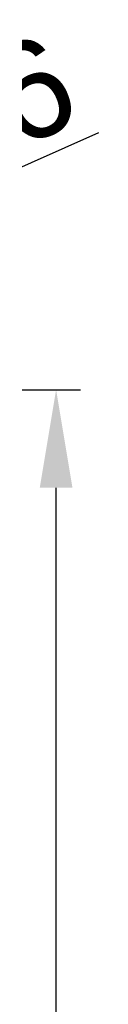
# Model space of a CAD drawing. Header units: millimetres. Extents: x 1690 to 10670, y 1931 to 4673.
# Tile 34 of 48: x 5409.96 to 5413.49, y 3399.32 to 3449.56. Entities that reach past the tile are written whole.
import ezdxf

# ---------------------------------------------------------------- set-up
doc = ezdxf.new("R2010")
doc.units = ezdxf.units.MM
doc.styles.get("Standard").update_dxf_attribs({"font": 'arial.ttf'})
doc.dimstyles.new('ISO-25', dxfattribs={"dimtxt": 2.5, "dimasz": 2.5, "dimexe": 1.25, "dimexo": 0.625, "dimtad": 1, "dimdec": 0, "dimtxsty": 'Standard', "dimcen": 2.5, "dimadec": 0, "dimazin": 0, "dimtfac": 1, "dimtdec": 0, "dimtmove": 0, "dimatfit": 3, "dimfxl": 0, "dimarcsym": 0})

# ---------------------------------------------------------------- blocks, each defined once
blk = doc.blocks.new('*D65')
at = {"color": 0, "lineweight": -2, "transparency": 16777216}
for p, q in [((5384.493584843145, 3430.678015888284), (5412.569118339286, 3430.678015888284)), ((5411.319118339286, 3250.678015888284), (5411.319118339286, 3425.678015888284)), ((5384.493584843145, 3245.678015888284), (5412.569118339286, 3245.678015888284))]:
    blk.add_line(p, q, dxfattribs=at)
at = {"color": 0, "transparency": 16777216}
for points in [[(5410.485785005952, 3425.678015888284), (5412.152451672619, 3425.678015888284), (5411.319118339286, 3430.678015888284)], [(5410.485785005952, 3250.678015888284), (5412.152451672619, 3250.678015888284), (5411.319118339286, 3245.678015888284)]]:
    blk.add_solid(points, dxfattribs=at)
at = {"layer": 'Defpoints', "color": 0, "transparency": 16777216}
for p in [(5383.868584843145, 3430.678015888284), (5411.319118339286, 3430.678015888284), (5383.868584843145, 3245.678015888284)]:
    blk.add_point(p, dxfattribs=at)
at = {"color": 0, "transparency": 16777216, "insert": (5408.141253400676, 3338.178015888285), "char_height": 5, "attachment_point": 5, "rotation": 90}
blk.add_mtext('185', dxfattribs=at)
blk = doc.blocks.new('*D69')
at = {"color": 0, "lineweight": -2, "transparency": 16777216}
for p, q in [((5413.486653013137, 3443.780021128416), (5391.459066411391, 3434.035781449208)), ((5380.85068253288, 3429.343000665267), (5386.886487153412, 3432.013031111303)), ((5376.278103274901, 3427.320250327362), (5371.705524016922, 3425.297499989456))]:
    blk.add_line(p, q, dxfattribs=at)
at = {"color": 0, "transparency": 16777216}
for points in [[(5391.121941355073, 3434.797877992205), (5391.796191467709, 3433.273684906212), (5386.886487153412, 3432.013031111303)], [(5375.940978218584, 3428.082346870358), (5376.615228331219, 3426.558153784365), (5380.85068253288, 3429.343000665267)]]:
    blk.add_solid(points, dxfattribs=at)
at = {"layer": 'Defpoints', "color": 0, "transparency": 16777216}
for p in [(5386.886487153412, 3432.013031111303), (5380.85068253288, 3429.343000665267)]:
    blk.add_point(p, dxfattribs=at)
at = {"color": 0, "transparency": 16777216, "insert": (5404.924573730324, 3443.620277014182), "char_height": 5, "attachment_point": 5, "rotation": 23.862935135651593}
blk.add_mtext('%%c6.6', dxfattribs=at)

msp = doc.modelspace()

# ---------------------------------------------------------------- dimensions: what is measured, and where the dimension line sits
dim = msp.add_diameter_dim_2p(p1=(5380.85068253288, 3429.343000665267), p2=(5386.886487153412, 3432.013031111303), text='%%c6.6', dimstyle='ISO-25', override={"dimtxt": 5, "dimasz": 5})
dim.commit()
dim.dimension.update_dxf_attribs({"geometry": '*D69', "text_midpoint": (5406.266749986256, 3440.586186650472), "dimtype": 163})
dim = msp.add_linear_dim(base=(5411.319118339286, 3430.678015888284), p1=(5383.868584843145, 3245.678015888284), p2=(5383.868584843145, 3430.678015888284), angle=90, dimstyle='ISO-25', override={"dimtxt": 5, "dimasz": 5})
dim.commit()
dim.dimension.update_dxf_attribs({"geometry": '*D65', "text_midpoint": (5411.319118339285, 3338.178015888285), "dimtype": 160})

doc.saveas('drawing.dxf')
